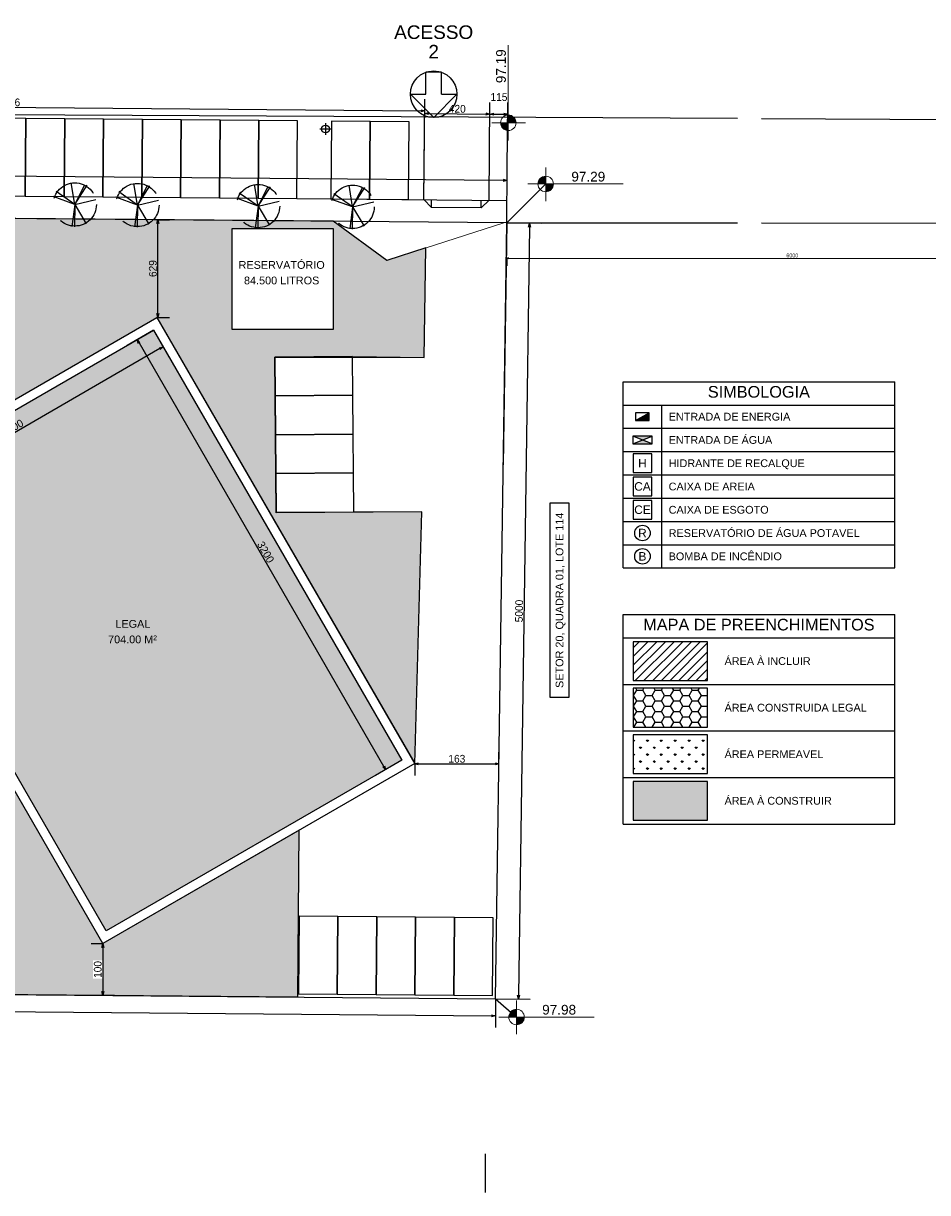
# Model space of a CAD drawing. Header units: millimetres. Extents: x -109 to 627, y -178 to 173.
# Tile 5 of 178: x -79 to -56, y 34 to 64. Entities that reach past the tile are written whole.
import ezdxf
from ezdxf.enums import TextEntityAlignment as Align

# ---------------------------------------------------------------- set-up
doc = ezdxf.new("R2010")
doc.units = ezdxf.units.MM
doc.linetypes.add('TRACEJADO_P', pattern=[0.1875, 0.125, -0.0625])
doc.layers.add('ARQ - COTA_NÍVEL', color=2, linetype='Continuous', lineweight=5)
doc.layers.add('MURO', color=2, linetype='Continuous', lineweight=0)
for name, color, linetype in [('ARQ-PIS-VISTA', 8, 'Continuous'), ('arvore', 74, 'Continuous'), ('BLOCOS', 3, 'Continuous'), ('MEIOFIO', 2, 'Continuous')]:
    doc.layers.add(name, color=color, linetype=linetype)
doc.styles.add('Arial_2', font='arial.ttf', dxfattribs={"height": 0.15})
doc.styles.add('GULIM', font='Gulim.ttf')
doc.styles.get("Standard").update_dxf_attribs({"font": 'arial.ttf'})
doc.dimstyles.new('GULIM-100', dxfattribs={"dimtxt": 0.1, "dimasz": 0.05, "dimexe": 0.2, "dimexo": 0, "dimgap": 0.025, "dimtad": 1, "dimdec": 0, "dimlfac": 100, "dimzin": 12, "dimdsep": 46, "dimtxsty": 'GULIM', "dimblk": 'OPEN30', "dimcen": 0, "dimclrd": 152, "dimclre": 152, "dimclrt": 152, "dimaunit": 1, "dimadec": 0, "dimazin": 0, "dimtfac": 1.875, "dimtdec": 0, "dimtmove": 2, "dimatfit": 3, "dimldrblk": 'OPEN30', "dimfxl": 0, "dimtolj": 1, "dimtzin": 12, "dimlwd": -1, "dimarcsym": 0})
doc.dimstyles.new('GULIM-250', dxfattribs={"dimtxt": 0.2, "dimasz": 0.1, "dimexe": 0.3, "dimexo": 0, "dimgap": 0.025, "dimtad": 1, "dimdec": 0, "dimlfac": 250, "dimzin": 12, "dimdsep": 46, "dimtxsty": 'GULIM', "dimblk": 'OPEN30', "dimcen": 0, "dimclrd": 152, "dimclre": 152, "dimclrt": 152, "dimaunit": 1, "dimadec": 0, "dimazin": 0, "dimtfac": 1.875, "dimtdec": 0, "dimtmove": 2, "dimatfit": 3, "dimldrblk": 'OPEN30', "dimfxl": 0, "dimtolj": 1, "dimtzin": 12, "dimlwd": -1, "dimarcsym": 0})
doc.dimstyles.new('GULIM-75', dxfattribs={"dimtxt": 0.2, "dimasz": 0.1, "dimexe": 0.3, "dimexo": 0, "dimgap": 0.025, "dimtad": 1, "dimdec": 0, "dimlfac": 75, "dimzin": 12, "dimdsep": 46, "dimtxsty": 'GULIM', "dimblk": 'OPEN30', "dimcen": 0, "dimclrd": 152, "dimclre": 152, "dimclrt": 152, "dimaunit": 1, "dimadec": 0, "dimazin": 0, "dimtfac": 1.875, "dimtdec": 0, "dimtmove": 2, "dimatfit": 3, "dimldrblk": 'OPEN30', "dimfxl": 0, "dimtolj": 1, "dimtzin": 12, "dimlwd": -1, "dimarcsym": 0})

# ---------------------------------------------------------------- blocks, each defined once
blk = doc.blocks.new('_Open30')
at = {"color": 0, "linetype": 'ByBlock', "lineweight": -2}
for p, q in [((-1, 0.27), (0, 0)), ((0, 0), (-1, -0.27)), ((0, 0), (-1, 0))]:
    blk.add_line(p, q, dxfattribs=at)
blk = doc.blocks.new('*D1043')
at = {"color": 152, "lineweight": -2, "transparency": 16777216}
for p, q in [((-106.53, 59.226), (-106.518, 60.619)), ((-66.508, 58.876), (-66.496, 60.27))]:
    blk.add_line(p, q, dxfattribs=at)
at = {"color": 152, "transparency": 16777216}
blk.add_line((-106.421, 60.319), (-66.598, 59.971), dxfattribs=at)
at = {"layer": 'Defpoints', "color": 0, "transparency": 16777216}
for p in [(-66.498, 59.97), (-106.53, 59.226), (-66.508, 58.876)]:
    blk.add_point(p, dxfattribs=at)
at = {"color": 152, "transparency": 16777216, "xscale": 0.1, "yscale": 0.1, "zscale": 0.1}
for p, rotation in [((-106.521, 60.319), 179.4993539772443), ((-66.498, 59.97), 359.4993539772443)]:
    blk.add_blockref('_Open30', p, dxfattribs=dict(at, rotation=rotation))
at = {"color": 152, "transparency": 16777216, "insert": (-86.508, 60.272), "char_height": 0.2, "attachment_point": 5, "rotation": 359.4994, "style": 'GULIM'}
blk.add_mtext('\\A1;10000', dxfattribs=at)
blk = doc.blocks.new('*D1044')
at = {"color": 152, "lineweight": -2, "transparency": 16777216}
for p, q in [((-66.508, 58.876), (-65.619, 58.863)), ((-66.796, 38.878), (-65.908, 38.865))]:
    blk.add_line(p, q, dxfattribs=at)
at = {"color": 152, "transparency": 16777216}
blk.add_line((-65.921, 58.767), (-66.206, 38.969), dxfattribs=at)
at = {"layer": 'Defpoints', "color": 0, "transparency": 16777216}
for p in [(-66.508, 58.876), (-66.796, 38.878), (-66.207, 38.869)]:
    blk.add_point(p, dxfattribs=at)
at = {"color": 152, "transparency": 16777216, "xscale": 0.1, "yscale": 0.1, "zscale": 0.1}
for p, rotation in [((-65.919, 58.867), 89.1742365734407), ((-66.207, 38.869), 269.1742365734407)]:
    blk.add_blockref('_Open30', p, dxfattribs=dict(at, rotation=rotation))
at = {"color": 152, "transparency": 16777216, "insert": (-66.191, 48.87), "char_height": 0.2, "attachment_point": 5, "rotation": 89.1742, "style": 'GULIM'}
blk.add_mtext('\\A1;5000', dxfattribs=at)
blk = doc.blocks.new('*D1045')
at = {"color": 152, "lineweight": -2, "transparency": 16777216}
for p, q in [((-106.677, 39.226), (-106.683, 38.484)), ((-66.796, 38.878), (-66.802, 38.135))]:
    blk.add_line(p, q, dxfattribs=at)
at = {"color": 152, "transparency": 16777216}
blk.add_line((-106.58, 38.783), (-66.9, 38.436), dxfattribs=at)
at = {"layer": 'Defpoints', "color": 0, "transparency": 16777216}
for p in [(-106.677, 39.226), (-66.796, 38.878), (-66.8, 38.435)]:
    blk.add_point(p, dxfattribs=at)
at = {"color": 152, "transparency": 16777216, "xscale": 0.1, "yscale": 0.1, "zscale": 0.1}
for p, rotation in [((-106.68, 38.784), 179.4993537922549), ((-66.8, 38.435), 359.4993537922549)]:
    blk.add_blockref('_Open30', p, dxfattribs=dict(at, rotation=rotation))
at = {"color": 152, "transparency": 16777216, "insert": (-86.739, 38.737), "char_height": 0.2, "attachment_point": 5, "rotation": 359.4994, "style": 'GULIM'}
blk.add_mtext('\\A1;10000', dxfattribs=at)
blk = doc.blocks.new('*D1049')
at = {"color": 152, "lineweight": -2, "transparency": 16777216}
for p, q in [((-75.61, 56.109), (-76.293, 55.715)), ((-69.208, 45.025), (-69.891, 44.631))]:
    blk.add_line(p, q, dxfattribs=at)
at = {"color": 152, "transparency": 16777216}
blk.add_line((-75.983, 55.778), (-69.681, 44.867), dxfattribs=at)
at = {"layer": 'Defpoints', "color": 0, "transparency": 16777216}
for p in [(-75.61, 56.109), (-69.208, 45.025), (-69.631, 44.781)]:
    blk.add_point(p, dxfattribs=at)
at = {"color": 152, "transparency": 16777216, "xscale": 0.1, "yscale": 0.1, "zscale": 0.1}
for p, rotation in [((-76.033, 55.865), 120.0088417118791), ((-69.631, 44.781), 300.0088417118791)]:
    blk.add_blockref('_Open30', p, dxfattribs=dict(at, rotation=rotation))
at = {"color": 152, "transparency": 16777216, "insert": (-72.721, 50.387), "char_height": 0.2, "attachment_point": 5, "rotation": 300.0088, "style": 'GULIM'}
blk.add_mtext('\\A1;3200', dxfattribs=at)
blk = doc.blocks.new('*D1050')
at = {"color": 152, "lineweight": -2, "transparency": 16777216}
for p, q in [((-75.61, 56.109), (-75.214, 55.424)), ((-83.23, 51.708), (-82.834, 51.023))]:
    blk.add_line(p, q, dxfattribs=at)
at = {"color": 152, "transparency": 16777216}
blk.add_line((-75.45, 55.633), (-82.898, 51.332), dxfattribs=at)
at = {"layer": 'Defpoints', "color": 0, "transparency": 16777216}
for p in [(-75.61, 56.109), (-83.23, 51.708), (-82.984, 51.282)]:
    blk.add_point(p, dxfattribs=at)
at = {"color": 152, "transparency": 16777216, "xscale": 0.1, "yscale": 0.1, "zscale": 0.1}
for p, rotation in [((-75.364, 55.683), 30.0088407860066), ((-82.984, 51.282), 210.0088407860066)]:
    blk.add_blockref('_Open30', p, dxfattribs=dict(at, rotation=rotation))
at = {"color": 152, "transparency": 16777216, "insert": (-79.238, 53.593), "char_height": 0.2, "attachment_point": 5, "rotation": 30.0088, "style": 'GULIM'}
blk.add_mtext('\\A1;2200', dxfattribs=at)
blk = doc.blocks.new('*D1066')
at = {"color": 152, "lineweight": -2, "transparency": 16777216}
for p, q in [((-75.5, 58.954), (-75.2, 58.954)), ((-75.522, 56.437), (-75.2, 56.437))]:
    blk.add_line(p, q, dxfattribs=at)
at = {"color": 152, "transparency": 16777216}
blk.add_line((-75.5, 56.537), (-75.5, 58.854), dxfattribs=at)
at = {"layer": 'Defpoints', "color": 0, "transparency": 16777216}
for p in [(-75.5, 58.954), (-75.5, 58.954), (-75.522, 56.437)]:
    blk.add_point(p, dxfattribs=at)
at = {"color": 152, "transparency": 16777216, "xscale": 0.1, "yscale": 0.1, "zscale": 0.1}
for p, rotation in [((-75.5, 58.954), 90), ((-75.5, 56.437), 270)]:
    blk.add_blockref('_Open30', p, dxfattribs=dict(at, rotation=rotation))
at = {"color": 152, "transparency": 16777216, "insert": (-75.627, 57.696), "char_height": 0.2, "attachment_point": 5, "rotation": 90, "style": 'GULIM'}
blk.add_mtext('\\A1;629', dxfattribs=at)
blk = doc.blocks.new('*D1067')
at = {"color": 152, "lineweight": -2, "transparency": 16777216}
for p, q in [((-66.709, 44.932), (-66.709, 45.232)), ((-68.88, 44.932), (-68.88, 44.632))]:
    blk.add_line(p, q, dxfattribs=at)
at = {"color": 152, "transparency": 16777216}
blk.add_line((-68.78, 44.932), (-66.809, 44.932), dxfattribs=at)
at = {"layer": 'Defpoints', "color": 0, "transparency": 16777216}
for p in [(-68.88, 44.937), (-66.709, 44.932), (-66.709, 44.906)]:
    blk.add_point(p, dxfattribs=at)
at = {"color": 152, "transparency": 16777216, "xscale": 0.1, "yscale": 0.1, "zscale": 0.1, "rotation": 180}
blk.add_blockref('_Open30', (-68.88, 44.932), dxfattribs=at)
at = {"color": 152, "transparency": 16777216, "xscale": 0.1, "yscale": 0.1, "zscale": 0.1}
blk.add_blockref('_Open30', (-66.709, 44.932), dxfattribs=at)
at = {"color": 152, "transparency": 16777216, "insert": (-67.795, 45.06), "char_height": 0.2, "attachment_point": 5, "style": 'GULIM', "bg_fill": 3, "box_fill_scale": 1.1, "bg_fill_color": 256, "bg_fill_true_color": 13158600, "bg_fill_transparency": 0}
blk.add_mtext('\\A1;163', dxfattribs=at)
blk = doc.blocks.new('*D1068')
at = {"color": 152, "lineweight": -2, "transparency": 16777216}
for p, q in [((-76.918, 40.296), (-77.218, 40.296)), ((-76.918, 38.966), (-76.618, 38.966))]:
    blk.add_line(p, q, dxfattribs=at)
at = {"color": 152, "transparency": 16777216}
blk.add_line((-76.918, 40.196), (-76.918, 39.066), dxfattribs=at)
at = {"layer": 'Defpoints', "color": 0, "transparency": 16777216}
for p in [(-76.916, 40.296), (-76.928, 38.966), (-76.918, 38.966)]:
    blk.add_point(p, dxfattribs=at)
at = {"color": 152, "transparency": 16777216, "xscale": 0.1, "yscale": 0.1, "zscale": 0.1}
for p, rotation in [((-76.918, 40.296), 90), ((-76.918, 38.966), 270)]:
    blk.add_blockref('_Open30', p, dxfattribs=dict(at, rotation=rotation))
at = {"color": 152, "transparency": 16777216, "insert": (-77.046, 39.631), "char_height": 0.2, "attachment_point": 5, "rotation": 90, "style": 'GULIM', "bg_fill": 3, "box_fill_scale": 1.1, "bg_fill_color": 256, "bg_fill_true_color": 13158600, "bg_fill_transparency": 0}
blk.add_mtext('\\A1;100', dxfattribs=at)
blk = doc.blocks.new('A$C49980CD7')
at = {"layer": 'arvore', "linetype": 'TRACEJADO_P', "ltscale": 35}
for q in [(0.26, 3.11), (1.59, 3.86), (2.8, 3.69), (3, 3.66), (0, 2.65), (3.78, 2.39), (1.65, 0.03), (1.88, 0), (2.92, 0.26)]:
    blk.add_line((1.91, 1.96), q, dxfattribs=at)
blk.add_circle((1.91, 1.96), 1.91, dxfattribs=at)
blk = doc.blocks.new('Elevações de ponto - Cota de Nível 1-825078-NÍVEL 1')
at = {"layer": 'ARQ - COTA_NÍVEL'}
h = blk.add_hatch(color=256, dxfattribs=at)
edge = h.paths.add_edge_path(flags=0)
edge.add_line((0, 0.00228), (0, 0.00068))
edge.add_line((0, 0.00068), (-0.0016, 0.00068))
edge.add_arc((0, 0.00068), 0.0016, 90, 180, ccw=False)
h = blk.add_hatch(color=256, dxfattribs=at)
edge = h.paths.add_edge_path(flags=0)
edge.add_arc((0, 0.00068), 0.0016, 270, 360, ccw=False)
edge.add_line((0, -0.00092), (0, 0.00068))
edge.add_line((0, 0.00068), (0.0016, 0.00068))
for p, q in [((0, 0.00411), (0, -0.00284)), ((0, -0.00218), (0, 0.00308)), ((-0.00366, 0.00068), (0.016, 0.00068)), ((-0.0016, 0.00068), (0, 0.00068)), ((0, 0.00068), (0, 0.00228)), ((0.0016, 0.00068), (0, 0.00068)), ((0, 0.00068), (0, -0.00092))]:
    blk.add_line(p, q, dxfattribs=at)
blk.add_circle((0, 0.00068), 0.0016, dxfattribs=at)
for start, end in [(90, 180), (270, 360)]:
    blk.add_arc((0, 0.00068), 0.0016, start, end, dxfattribs=at)
blk = doc.blocks.new('*D1075')
at = {"color": 152, "lineweight": -2, "transparency": 16777216}
for p, q in [((-90.051, 61.726), (-90.046, 62.246)), ((-68.644, 59.473), (-68.622, 62.059))]:
    blk.add_line(p, q, dxfattribs=at)
at = {"color": 152, "transparency": 16777216}
blk.add_line((-89.949, 61.945), (-68.724, 61.759), dxfattribs=at)
at = {"layer": 'Defpoints', "color": 0, "transparency": 16777216}
for p in [(-90.051, 61.726), (-68.624, 61.759), (-68.644, 59.473)]:
    blk.add_point(p, dxfattribs=at)
at = {"color": 152, "transparency": 16777216, "xscale": 0.1, "yscale": 0.1, "zscale": 0.1}
for p, rotation in [((-90.049, 61.946), 179.4991562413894), ((-68.624, 61.759), 359.4991562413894)]:
    blk.add_blockref('_Open30', p, dxfattribs=dict(at, rotation=rotation))
at = {"color": 152, "transparency": 16777216, "insert": (-79.335, 61.98), "char_height": 0.2, "attachment_point": 5, "rotation": 359.4992, "style": 'GULIM'}
blk.add_mtext('\\A1;5356', dxfattribs=at)
blk = doc.blocks.new('*D1076')
at = {"color": 152, "lineweight": -2, "transparency": 16777216}
for p, q in [((-68.644, 59.473), (-68.622, 61.993)), ((-66.964, 59.458), (-66.942, 61.978))]:
    blk.add_line(p, q, dxfattribs=at)
at = {"color": 152, "transparency": 16777216}
blk.add_line((-68.525, 61.692), (-67.045, 61.679), dxfattribs=at)
at = {"layer": 'Defpoints', "color": 0, "transparency": 16777216}
for p in [(-66.945, 61.678), (-68.644, 59.473), (-66.964, 59.458)]:
    blk.add_point(p, dxfattribs=at)
at = {"color": 152, "transparency": 16777216, "xscale": 0.1, "yscale": 0.1, "zscale": 0.1}
for p, rotation in [((-68.625, 61.693), 179.4991562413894), ((-66.945, 61.678), 359.4991562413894)]:
    blk.add_blockref('_Open30', p, dxfattribs=dict(at, rotation=rotation))
at = {"color": 152, "transparency": 16777216, "insert": (-67.784, 61.813), "char_height": 0.2, "attachment_point": 5, "rotation": 359.4992, "style": 'GULIM'}
blk.add_mtext('\\A1;420', dxfattribs=at)
blk = doc.blocks.new('*D1077')
at = {"color": 152, "lineweight": -2, "transparency": 16777216}
for p, q in [((-66.964, 59.458), (-66.942, 61.978)), ((-66.496, 60.27), (-66.481, 61.974))]:
    blk.add_line(p, q, dxfattribs=at)
at = {"color": 152, "transparency": 16777216}
blk.add_line((-66.845, 61.677), (-66.583, 61.675), dxfattribs=at)
at = {"layer": 'Defpoints', "color": 0, "transparency": 16777216}
for p in [(-66.483, 61.674), (-66.496, 60.27), (-66.964, 59.458)]:
    blk.add_point(p, dxfattribs=at)
at = {"color": 152, "transparency": 16777216, "xscale": 0.1, "yscale": 0.1, "zscale": 0.1}
for p, rotation in [((-66.945, 61.678), 179.4991562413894), ((-66.483, 61.674), 359.4991562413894)]:
    blk.add_blockref('_Open30', p, dxfattribs=dict(at, rotation=rotation))
at = {"color": 152, "transparency": 16777216, "insert": (-66.71, 62.116), "char_height": 0.2, "attachment_point": 5, "rotation": 359.4992, "style": 'GULIM'}
blk.add_mtext('\\A1;115', dxfattribs=at)
blk = doc.blocks.new('*D1078')
at = {"color": 152, "lineweight": -2, "transparency": 16777216}
for p, q in [((-66.508, 57.964), (-66.509, 57.764)), ((-51.794, 57.952), (-51.794, 57.752))]:
    blk.add_line(p, q, dxfattribs=at)
at = {"color": 152, "transparency": 16777216}
blk.add_line((-66.458, 57.963), (-51.844, 57.952), dxfattribs=at)
at = {"layer": 'Defpoints', "color": 0, "transparency": 16777216}
for p in [(-66.508, 58.876), (-51.793, 58.865), (-51.794, 57.952)]:
    blk.add_point(p, dxfattribs=at)
at = {"color": 152, "transparency": 16777216, "xscale": 0.05, "yscale": 0.05, "zscale": 0.05}
for p, rotation in [((-66.508, 57.964), 179.9568969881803), ((-51.794, 57.952), 359.9568969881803)]:
    blk.add_blockref('_Open30', p, dxfattribs=dict(at, rotation=rotation))
at = {"color": 152, "transparency": 16777216, "insert": (-59.151, 58.034), "char_height": 0.1, "attachment_point": 5, "rotation": 359.9569, "style": 'GULIM', "bg_fill": 3, "box_fill_scale": 1.1, "bg_fill_color": 256, "bg_fill_true_color": 13158600, "bg_fill_transparency": 0}
blk.add_mtext('\\A1;6000', dxfattribs=at)

msp = doc.modelspace()

# ---------------------------------------------------------------- hatches: boundary and pattern name
h = msp.add_hatch()
h.set_pattern_fill('GRASS', color=81, scale=0.025)
h.set_pattern_definition([(90, (-218.55427, 67.26764), (-0.4490128, 0.4490128), [0.1190625, -0.778963]), (45, (-218.55427, 67.26764), (-0.4490128, 0.4490128), [0.1190625, -0.5159375]), (135, (-218.55427, 67.26764), (-0.4490128, -0.4490128), [0.1190625, -0.5159375])])
h.paths.add_polyline_path([(-75.52193, 56.43713), (-68.88016, 44.93242), (-68.69527, 51.42978), (-72.45212, 51.40193), (-72.48187, 55.41485), (-68.638, 55.40309), (-68.5973, 58.22728), (-69.60113, 57.90292), (-70.97848, 58.91497), (-87.34475, 59.05798), (-89.18642, 57.2163), (-89.18642, 56.92403), (-90.50109, 56.92403), (-90.50109, 54.5652, -0.22678399), (-87.85361, 52.92435), (-86.13151, 53.91861), (-82.74206, 48.04791), (-85.33147, 46.55291), (-87.01746, 49.47312), (-87.95251, 48.93327), (-87.48286, 48.11982), (-89.24139, 45.07396), (-90.17995, 45.07396), (-90.17995, 43.99396), (-79.29995, 43.99396), (-79.29995, 40.38396), (-106.66811, 40.38396), (-106.67657, 39.22614), (-71.89469, 38.92221), (-71.85715, 43.21796), (-76.91616, 40.2961), (-83.55793, 51.79589)])
h.paths.add_polyline_path([(-73.58201, 56.12698), (-73.58201, 58.72698), (-70.98201, 58.72698), (-70.98201, 56.12698)], flags=16)
h.paths.add_polyline_path([(-90.50109, 53.55694), (-90.50109, 51.16569), (-89.24139, 51.16569), (-88.77251, 50.35356), (-87.83746, 50.89341), (-88.72093, 52.42361, 0.21113391)], flags=17)
h.paths.add_polyline_path([(-91.50109, 53.55624, 0.21078801), (-93.27734, 52.42266), (-94.1608, 50.89246), (-93.2274, 50.35356), (-92.75852, 51.16569), (-91.50109, 51.16569)], flags=17)
h.paths.add_polyline_path([(-91.50109, 56.92403), (-92.78642, 56.92403), (-92.78642, 57.22403), (-93.99995, 58.43755), (-93.99995, 58.04396), (-94.47995, 58.04396), (-94.47995, 58.52396), (-94.08635, 58.52396), (-94.68451, 59.12211), (-96.25995, 59.13588), (-96.25995, 54.22396), (-102.17995, 54.22396), (-102.17995, 43.99396), (-91.81995, 43.99396), (-91.81995, 45.07396), (-92.75852, 45.07396), (-94.51709, 48.1199), (-94.04747, 48.93331), (-94.9808, 49.47217), (-96.66734, 46.55101), (-99.25675, 48.04601), (-95.86675, 53.91766), (-94.14463, 52.92339, -0.22653402), (-91.50109, 54.5647)])
h.paths.add_polyline_path([(-95.59995, 54.52396), (-95.59995, 54.04396), (-96.07995, 54.04396), (-96.07995, 54.52396)], flags=16)
h.paths.add_polyline_path([(-98.59995, 52.52396), (-98.59995, 52.04396), (-99.07995, 52.04396), (-99.07995, 52.52396)], flags=16)
h.paths.add_polyline_path([(-98.51091, 51.26249), (-98.98085, 50.37979), (-99.49462, 50.65591), (-99.02468, 51.53861)], flags=16)
h.paths.add_polyline_path([(-100.96625, 49.54726, -1), (-101.59558, 49.54726, -1)], flags=16)
h.paths.add_polyline_path([(-101.59995, 50.52396), (-101.59995, 50.04396), (-102.07995, 50.04396), (-102.07995, 50.52396)], flags=16)
h.paths.add_polyline_path([(-100.88625, 49.08842), (-100.88625, 48.76842), (-101.64625, 48.76842), (-101.64625, 49.08842)], flags=16)
h.paths.add_polyline_path([(-101.59995, 48.52396), (-101.59995, 48.04396), (-102.07995, 48.04396), (-102.07995, 48.52396)], flags=16)
h = msp.add_hatch()
h.set_pattern_fill('HONEY', color=211, scale=0.05)
h.set_pattern_definition([(0, (-255.46795, 33.87959), (0.238125, 0.13748153), [0.15875, -0.3175]), (120, (-255.46795, 33.87959), (-0.238125, 0.13748153), [0.15875, -0.3175]), (60, (-255.46795, 33.87959), (5e-10, 0.27496307), [-0.3175, 0.15875])])
h.paths.add_polyline_path([(-69.20802, 45.02513), (-76.82836, 40.62396), (-83.23007, 51.70809), (-75.60973, 56.10927)])
h = msp.add_hatch(color=1)
h.dxf.hatch_style = 1
h.paths.add_polyline_path([(-62.8377, 53.9791), (-63.1877, 53.7791), (-62.8377, 53.7791)])
h = msp.add_hatch(color=1)
h.dxf.hatch_style = 1
h.paths.add_polyline_path([(-63.0127, 53.2791), (-63.2627, 53.1791), (-62.7627, 53.1791)])
h.paths.add_polyline_path([(-62.7627, 53.3791), (-63.2627, 53.3791), (-63.0127, 53.2791)])
h = msp.add_hatch()
h.set_pattern_fill('ANSI31', color=1, scale=0.05)
h.set_pattern_definition([(45, (-270.32983, 38.85931), (-0.1122532, 0.1122532), [])])
h.paths.add_polyline_path([(-61.3327, 48.0791), (-63.2527, 48.0791), (-63.2527, 47.0791), (-61.3327, 47.0791)])
h = msp.add_hatch()
h.set_pattern_fill('HONEY', color=211, scale=0.05)
h.set_pattern_definition([(0, (-270.32983, 38.85931), (0.238125, 0.13748153), [0.15875, -0.3175]), (120, (-270.32983, 38.85931), (-0.238125, 0.13748153), [0.15875, -0.3175]), (60, (-270.32983, 38.85931), (5e-10, 0.274963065), [-0.3175, 0.15875])])
h.paths.add_polyline_path([(-61.3327, 46.8791), (-63.2527, 46.8791), (-63.2527, 45.8791), (-61.3327, 45.8791)])
h = msp.add_hatch()
h.set_pattern_fill('GRASS', color=81, scale=0.01)
h.set_pattern_definition([(90, (-270.32983, 38.85931), (-0.17960512, 0.17960512), [0.047625, -0.31158524]), (45, (-270.32983, 38.85931), (-0.17960512, 0.17960512), [0.047625, -0.206375]), (135, (-270.32983, 38.85931), (-0.17960512, -0.17960512), [0.047625, -0.206375])])
h.paths.add_polyline_path([(-61.3327, 45.6791), (-63.2527, 45.6791), (-63.2527, 44.6791), (-61.3327, 44.6791)])
h = msp.add_hatch(color=11)
h.dxf.hatch_style = 1
h.paths.add_polyline_path([(-61.3327, 44.4791), (-63.2527, 44.4791), (-63.2527, 43.4791), (-61.3327, 43.4791)])

# ---------------------------------------------------------------- linework, layer by layer
at = {"color": 2}
for p, q in [((-68.59207, 62.18885), (-68.59207, 62.75453)), ((-68.19207, 62.75453), (-68.59207, 62.75453)), ((-68.19207, 62.18885), (-68.19207, 62.75453)), ((-68.99207, 62.18885), (-68.59207, 62.18885)), ((-68.19207, 62.18885), (-67.79207, 62.18885)), ((-70.48192, 55.42967), (-68.638, 55.40309)), ((-63.5127, 49.9791), (-63.5127, 54.7791)), ((-63.5127, 54.7791), (-56.5127, 54.7791)), ((-56.5127, 49.9791), (-56.5127, 54.7791)), ((-63.5127, 54.1791), (-56.5127, 54.1791)), ((-63.1877, 53.7791), (-62.8377, 53.9791)), ((-62.5127, 49.9791), (-62.5127, 54.1791)), ((-63.5127, 53.5791), (-56.5127, 53.5791)), ((-63.2627, 53.1791), (-62.7627, 53.3791)), ((-62.7627, 53.1791), (-63.2627, 53.3791)), ((-63.5127, 52.9791), (-56.5127, 52.9791)), ((-63.5127, 52.3791), (-56.5127, 52.3791)), ((-63.5127, 51.7791), (-56.5127, 51.7791)), ((-63.5127, 51.1791), (-56.5127, 51.1791)), ((-63.5127, 50.5791), (-56.5127, 50.5791)), ((-63.5127, 49.9791), (-56.5127, 49.9791)), ((-63.5127, 43.3791), (-63.5127, 48.7791)), ((-63.5127, 48.7791), (-56.5127, 48.7791)), ((-56.5127, 43.3791), (-56.5127, 48.7791)), ((-63.5127, 48.1791), (-56.5127, 48.1791)), ((-63.5127, 46.9791), (-56.5127, 46.9791)), ((-63.5127, 45.7791), (-56.5127, 45.7791)), ((-63.5127, 44.5791), (-56.5127, 44.5791)), ((-71.89469, 38.92221), (-71.85715, 43.21796)), ((-63.5127, 43.3791), (-56.5127, 43.3791))]:
    msp.add_line(p, q, dxfattribs=at)
at = {"color": 1}
for p, q in [((-71.32848, 61.29502), (-71.02848, 61.29502)), ((-71.17848, 61.44502), (-71.17848, 61.14502)), ((-66.50774, 58.8759), (-65.50615, 59.87589)), ((-66.79597, 38.87766), (-66.25702, 38.40476)), ((-67.06795, 34.87959), (-67.06795, 33.87959))]:
    msp.add_line(p, q, dxfattribs=at)
at = {"linetype": 'Continuous'}
for p, q in [((-66.50773, 58.8759), (-106.53044, 59.22563)), ((-66.79597, 38.87766), (-66.50773, 58.8759)), ((-106.67657, 39.22614), (-66.79597, 38.87766))]:
    msp.add_line(p, q, dxfattribs=at)
msp.add_line((-66.50774, 58.8759), (-66.59767, 52.63606))
at = {"color": 2}
msp.add_lwpolyline([(-67.79207, 62.18885), (-68.39207, 61.58885), (-68.99207, 62.18885)], dxfattribs=at)
for points in [[(-78.89614, 61.56246), (-79.8961, 61.5712), (-79.91358, 59.57128), (-78.91362, 59.56254)], [(-77.89618, 61.55373), (-78.89614, 61.56246), (-78.91362, 59.56254), (-77.91365, 59.5538)], [(-76.89622, 61.54499), (-77.89618, 61.55373), (-77.91365, 59.5538), (-76.91369, 59.54506)], [(-75.89625, 61.53625), (-76.89622, 61.54499), (-76.91369, 59.54506), (-75.91373, 59.53633)], [(-74.89629, 61.52751), (-75.89625, 61.53625), (-75.91373, 59.53633), (-74.91377, 59.52759)], [(-73.89633, 61.51878), (-74.89629, 61.52751), (-74.91377, 59.52759), (-73.91381, 59.51885)], [(-72.89637, 61.51004), (-73.89633, 61.51878), (-73.91381, 59.51885), (-72.91384, 59.51011)], [(-71.89641, 61.5013), (-72.89637, 61.51004), (-72.91384, 59.51011), (-71.91388, 59.50138)], [(-70.02678, 61.48578), (-71.02674, 61.49452), (-71.04422, 59.4946), (-70.04425, 59.48586)], [(-69.02682, 61.47705), (-70.02678, 61.48578), (-70.04425, 59.48586), (-69.04429, 59.47712)], [(-68.88016, 44.93734), (-76.91616, 40.2961), (-83.55793, 51.79589), (-75.52193, 56.43713)], [(-70.47451, 54.4297), (-70.48192, 55.42967), (-72.48187, 55.41485), (-72.47446, 54.41487)], [(-70.4671, 53.42973), (-70.47451, 54.4297), (-72.47446, 54.41487), (-72.46704, 53.4149)], [(-63.1877, 53.7791), (-62.8377, 53.7791), (-62.8377, 53.9791), (-63.1877, 53.9791)], [(-70.45969, 52.42975), (-70.4671, 53.42973), (-72.46704, 53.4149), (-72.45963, 52.41493)], [(-63.2627, 53.1791), (-62.7627, 53.1791), (-62.7627, 53.3791), (-63.2627, 53.3791)], [(-70.45227, 51.42978), (-70.45969, 52.42975), (-72.45963, 52.41493), (-72.45222, 51.41496)], [(-64.90016, 46.64626), (-64.90016, 51.64626), (-65.40016, 51.64626), (-65.40016, 46.64626)], [(-63.2527, 47.0791), (-61.3327, 47.0791), (-61.3327, 48.0791), (-63.2527, 48.0791)], [(-63.2527, 45.8791), (-61.3327, 45.8791), (-61.3327, 46.8791), (-63.2527, 46.8791)], [(-63.2527, 44.6791), (-61.3327, 44.6791), (-61.3327, 45.6791), (-63.2527, 45.6791)], [(-63.2527, 43.4791), (-61.3327, 43.4791), (-61.3327, 44.4791), (-63.2527, 44.4791)], [(-70.85719, 40.99322), (-71.85715, 41.00196), (-71.87463, 39.00204), (-70.87466, 38.9933)], [(-69.85723, 40.98448), (-70.85719, 40.99322), (-70.87466, 38.9933), (-69.8747, 38.98456)], [(-68.85727, 40.97575), (-69.85723, 40.98448), (-69.8747, 38.98456), (-68.87474, 38.97582)], [(-67.8573, 40.96701), (-68.85727, 40.97575), (-68.87474, 38.97582), (-67.87478, 38.96709)], [(-66.85734, 40.95827), (-67.8573, 40.96701), (-67.87478, 38.96709), (-66.87482, 38.95835)]]:
    msp.add_lwpolyline(points, close=True, dxfattribs=at)
at = {"color": 3}
msp.add_lwpolyline([(-73.58201, 58.72698), (-70.98201, 58.72698), (-70.98201, 56.12698), (-73.58201, 56.12698)], close=True, dxfattribs=at)
msp.add_lwpolyline([(-73.58201, 58.72698), (-70.98201, 58.72698), (-70.98201, 56.12698), (-73.58201, 56.12698)], close=True, dxfattribs=at)
at = {"color": 5, "linetype": 'Continuous'}
msp.add_lwpolyline([(-69.20802, 45.02513), (-76.82836, 40.62396), (-83.23007, 51.70809), (-75.60973, 56.10927)], close=True, dxfattribs=at)
at = {"color": 1}
for points in [[(-63.2527, 52.4391), (-62.7727, 52.4391), (-62.7727, 52.9191), (-63.2527, 52.9191)], [(-63.2527, 51.8391), (-62.7727, 51.8391), (-62.7727, 52.3191), (-63.2527, 52.3191)], [(-63.2527, 51.2391), (-62.7727, 51.2391), (-62.7727, 51.7191), (-63.2527, 51.7191)]]:
    msp.add_lwpolyline(points, close=True, dxfattribs=at)
for centre, radius in [((-68.39207, 62.18885), 0.6), ((-63.0127, 50.8791), 0.2), ((-63.0127, 50.2791), 0.2)]:
    msp.add_circle(centre, radius, dxfattribs=at)
at = {"color": 2}
msp.add_circle((-71.17848, 61.29502), 0.1, dxfattribs=at)
at = {"layer": 'ARQ-PIS-VISTA', "color": 2}
for p, q in [((-71.91388, 59.50138), (-66.50268, 59.45409)), ((-68.64419, 59.4728), (-68.44594, 59.27106)), ((-68.44594, 59.27106), (-68.44419, 59.47106)), ((-67.16599, 59.25988), (-67.16424, 59.45987)), ((-66.96425, 59.45813), (-67.16599, 59.25988)), ((-67.16599, 59.25988), (-68.44594, 59.27106))]:
    msp.add_line(p, q, dxfattribs=at)
at = {"layer": 'BLOCOS'}
for p, q in [((-66.50774, 58.8759), (-60.56273, 58.87143)), ((-59.94842, 58.87097), (-51.79287, 58.86483))]:
    msp.add_line(p, q, dxfattribs=at)
at = {"layer": 'MEIOFIO'}
for p, q in [((-109.09508, 61.82635), (-60.56064, 61.56993)), ((-59.94633, 61.56669), (-50.14095, 61.51488))]:
    msp.add_line(p, q, dxfattribs=at)
at = {"layer": 'MURO', "color": 2, "linetype": 'ByBlock'}
for p, q in [((-68.638, 55.40309), (-68.5973, 58.22728)), ((-70.45227, 51.42978), (-68.69527, 51.42978))]:
    msp.add_line(p, q, dxfattribs=at)
msp.add_lwpolyline([(-66.58773, 58.8766), (-69.60113, 57.90292), (-70.97848, 58.91497), (-86.53461, 59.0509)], dxfattribs=at)

# ---------------------------------------------------------------- block references
at = {"linetype": 'Continuous', "xscale": 0.2921674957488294, "yscale": 0.2921674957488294, "zscale": 0.2921674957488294}
for p in [(-78.19697, 58.77582), (-76.58405, 58.76172), (-73.4752, 58.73456), (-71.03794, 58.71408)]:
    msp.add_blockref('A$C49980CD7', p, dxfattribs=at)
at = {"layer": 'ARQ - COTA_NÍVEL', "xscale": 124.9999999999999, "yscale": 124.9999999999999, "zscale": 124.9999999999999, "rotation": 90}
msp.add_blockref('Elevações de ponto - Cota de Nível 1-825078-NÍVEL 1', (-66.38355, 61.45387), dxfattribs=at)
at = {"layer": 'ARQ - COTA_NÍVEL', "xscale": 124.9999999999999, "yscale": 124.9999999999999, "zscale": 124.9999999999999}
for p in [(-65.50615, 59.79114), (-66.25702, 38.32002)]:
    msp.add_blockref('Elevações de ponto - Cota de Nível 1-825078-NÍVEL 1', p, dxfattribs=at)

# ---------------------------------------------------------------- texts
at = {"color": 4}
for s, p in [('ACESSO', (-68.39207, 63.78885)), ('2', (-68.39207, 63.28885))]:
    msp.add_text(s, height=0.35, dxfattribs=at).set_placement(p, align=Align.MIDDLE)
at = {"color": 2}
for s, p in [('RESERVATÓRIO', (-72.30865, 57.68935)), ('84.500 LITROS', (-72.30865, 57.28935)), ('LEGAL', (-76.14262, 48.43831)), ('704.00 M²', (-76.15177, 48.03831))]:
    msp.add_text(s, height=0.2, dxfattribs=at).set_placement(p, align=Align.CENTER)
at = {"color": 3}
for s, p in [('SIMBOLOGIA', (-60.0127, 54.2791)), ('MAPA DE PREENCHIMENTOS', (-60.0127, 48.2791))]:
    msp.add_text(s, height=0.3, dxfattribs=at).set_placement(p, align=Align.BOTTOM_CENTER)
at = {"color": 2}
for s, p in [('ENTRADA DE ENERGIA', (-62.3377, 53.8791)), ('ENTRADA DE ÁGUA', (-62.3377, 53.2791)), ('HIDRANTE DE RECALQUE', (-62.3377, 52.6791)), ('CAIXA DE AREIA', (-62.3377, 52.0791)), ('CAIXA DE ESGOTO', (-62.3377, 51.4791)), ('RESERVATÓRIO DE ÁGUA POTAVEL', (-62.3377, 50.8791)), ('BOMBA DE INCÊNDIO', (-62.3377, 50.2791)), ('ÁREA À INCLUIR', (-60.8977, 47.5791)), ('ÁREA CONSTRUIDA LEGAL', (-60.8977, 46.3791)), ('ÁREA PERMEAVEL', (-60.8977, 45.1791)), ('ÁREA À CONSTRUIR', (-60.8977, 43.9791))]:
    msp.add_text(s, height=0.2, dxfattribs=at).set_placement(p, align=Align.MIDDLE_LEFT)
msp.add_text('SETOR 20, QUADRA 01, LOTE 114', height=0.2, rotation=90, dxfattribs=at).set_placement((-65.15016, 49.14626), align=Align.MIDDLE_CENTER)
at = {"color": 1, "char_height": 0.21875, "width": 8.8645436, "attachment_point": 5}
for s, insert in [('H', (-63.0127, 52.6791)), ('CA', (-63.0127, 52.0791)), ('CE', (-63.0127, 51.4791)), ('R', (-63.0127, 50.8791)), ('B', (-63.0127, 50.2791))]:
    msp.add_mtext(s, dxfattribs=dict(at, insert=insert))
at = {"layer": 'ARQ - COTA_NÍVEL', "insert": (-66.78238, 62.47417), "char_height": 0.25, "width": 0.8141331, "attachment_point": 1, "rotation": 90, "line_spacing_factor": 0.941778, "style": 'Arial_2'}
msp.add_mtext('97.19', dxfattribs=at)
at = {"layer": 'ARQ - COTA_NÍVEL', "char_height": 0.25, "width": 0.8141331, "attachment_point": 1, "line_spacing_factor": 0.941778, "style": 'Arial_2'}
for s, insert in [('97.29', (-64.84537, 60.18997)), ('97.98', (-65.59624, 38.71885))]:
    msp.add_mtext(s, dxfattribs=dict(at, insert=insert))

# ---------------------------------------------------------------- dimensions: what is measured, and where the dimension line sits
for base, p1, p2, angle, picture, middle in [((-68.6242, 61.75855), (-90.05092, 61.72573), (-68.64419, 59.4728), 179.499156, '*D1075', (-79.33549, 61.97972)), ((-66.48328, 61.67404), (-66.96425, 59.45813), (-66.49555, 60.26968), 179.499156, '*D1077', (-66.71021, 62.11634)), ((-66.94484, 61.67807), (-68.64419, 59.4728), (-66.96425, 59.45813), 179.499156, '*D1076', (-67.7837, 61.81308)), ((-75.49993, 58.95448), (-75.52193, 56.43713), (-75.49993, 58.95448), 90, '*D1066', (-75.62746, 57.6958))]:
    dim = msp.add_linear_dim(base=base, p1=p1, p2=p2, angle=angle, dimstyle='GULIM-250')
    dim.commit()
    dim.dimension.update_dxf_attribs({"geometry": picture, "text_midpoint": middle})
for p1, p2, distance, picture, middle in [((-106.53044, 59.22563), (-66.50773, 58.8759), 1.09383, '*D1043', (-86.50841, 60.27234)), ((-106.67657, 39.22614), (-66.79597, 38.87766), -0.44243, '*D1045', (-86.73902, 38.73728))]:
    dim = msp.add_aligned_dim(p1=p1, p2=p2, distance=distance, text='10000', dimstyle='GULIM-250')
    dim.commit()
    dim.dimension.update_dxf_attribs({"geometry": picture, "text_midpoint": middle})
for p1, p2, distance, picture, middle in [((-66.50773, 58.8759), (-66.79597, 38.87766), 0.58855, '*D1044', (-66.19088, 48.87013)), ((-75.60973, 56.10927), (-83.23007, 51.70809), 0.49171, '*D1050', (-79.23776, 53.59332)), ((-75.60973, 56.10927), (-69.20802, 45.02513), -0.48848, '*D1049', (-72.72144, 50.38668))]:
    dim = msp.add_aligned_dim(p1=p1, p2=p2, distance=distance, dimstyle='GULIM-250')
    dim.commit()
    dim.dimension.update_dxf_attribs({"geometry": picture, "text_midpoint": middle})

# ---------------------------------------------------------------- next in the draw order: dimensions: what is measured, and where the dimension line sits
dim = msp.add_aligned_dim(p1=(-66.50774, 58.8759), p2=(-51.79287, 58.86483), distance=-0.9124, text='6000', dimstyle='GULIM-100', override={"dimfxlon": 1, "dimtfill": 1, "dimtfillclr": 256, "dimarcsym": 2})
dim.commit()
dim.dimension.update_dxf_attribs({"geometry": '*D1078', "text_midpoint": (-59.15093, 58.03423)})
dim = msp.add_linear_dim(base=(-66.70908, 44.93242), p1=(-68.88016, 44.93734), p2=(-66.70908, 44.90604), dimstyle='GULIM-75', override={"dimfxlon": 1, "dimtfill": 1, "dimtfillclr": 256, "dimarcsym": 2})
dim.commit()
dim.dimension.update_dxf_attribs({"geometry": '*D1067', "text_midpoint": (-67.79462, 45.06022)})
dim = msp.add_linear_dim(base=(-76.91834, 38.96619), p1=(-76.91616, 40.2961), p2=(-76.92778, 38.96619), angle=90, dimstyle='GULIM-75', override={"dimfxlon": 1, "dimtfill": 1, "dimtfillclr": 256, "dimarcsym": 2})
dim.commit()
dim.dimension.update_dxf_attribs({"geometry": '*D1068', "text_midpoint": (-77.04614, 39.63114)})

# ---------------------------------------------------------------- next in the draw order: linework, layer by layer
at = {"color": 1}
msp.add_lwpolyline([(-106.67657, 39.22614), (-71.89469, 38.92221), (-71.85715, 43.21796), (-76.91616, 40.2961), (-83.55793, 51.79589), (-75.52193, 56.43713), (-68.88016, 44.93242), (-68.69527, 51.42978), (-72.45212, 51.40193), (-72.48187, 55.41485), (-68.638, 55.40309), (-68.5973, 58.22728), (-69.60113, 57.90292), (-70.97848, 58.91497), (-87.34475, 59.05798)], dxfattribs=at)
at = {"layer": 'MURO', "color": 2, "linetype": 'ByBlock'}
msp.add_line((-68.88016, 44.93242), (-68.69527, 51.42978), dxfattribs=at)

doc.saveas('drawing.dxf')
